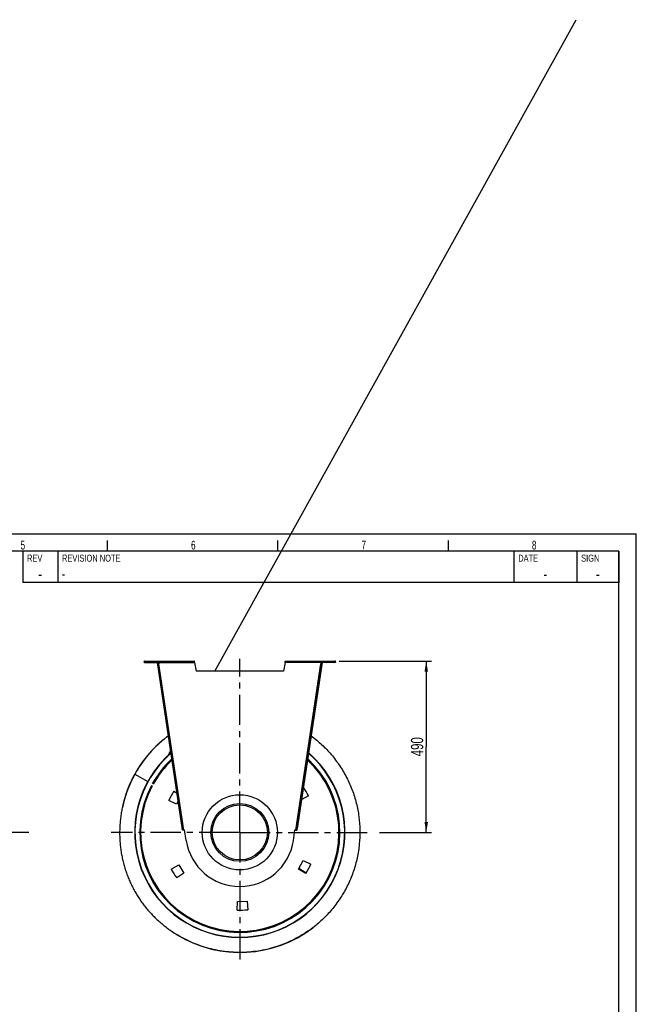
# Model space of a CAD drawing. Extents: x -23 to 420, y 0 to 444.
# Tile 18 of 18: x 244 to 420, y 162 to 444. Entities that reach past the tile are written whole.
import ezdxf

# ---------------------------------------------------------------- set-up
doc = ezdxf.new("R2010")
doc.units = 0
doc.header["$LTSCALE"] = 23.1
doc.linetypes.add('CENTER', pattern=[0.6, 0.375, -0.075, 0.075, -0.075])
doc.layers.get('0').update_dxf_attribs({"linetype": 'CONTINUOUS'})
for name, color, linetype in [('110528_DXF_CONTINUOUS_LINE', 7, 'CONTINUOUS'), ('110534_DXF_CONTINUOUS_LINE', 7, 'CONTINUOUS'), ('110534_DXF_DIMENSION', 7, 'CONTINUOUS'), ('110652_DXF_CONTINUOUS_LINE', 7, 'CONTINUOUS'), ('112850_DXF_AXIS', 7, 'CONTINUOUS'), ('112850_DXF_CONTINUOUS_LINE', 7, 'CONTINUOUS'), ('ASEM_85_100-10_DXF_AXIS', 7, 'CONTINUOUS'), ('ASEM_85_100-10_DXF_FORMAT', 7, 'CONTINUOUS'), ('HOSE_100_10MDXF_CONTINUOUS', 7, 'CONTINUOUS')]:
    doc.layers.add(name, color=color, linetype=linetype)
doc.styles.get("Standard").update_dxf_attribs({"font": 'txt', "width": 0.7})
doc.styles.add('TEXTSTYLE_2', font='txt', dxfattribs={"width": 0.7})
doc.dimstyles.new('DIMSTYLE_2', dxfattribs={"dimtxt": 3.5, "dimasz": 3, "dimexe": 1.5, "dimexo": 1, "dimgap": 0.875, "dimtad": 1, "dimdec": 3, "dimlfac": 10, "dimtxsty": 'STANDARD', "dimblk": '_ARROW_FILLED', "dimblk1": '_ARROW_FILLED', "dimblk2": '_ARROW_FILLED', "dimcen": 0.09, "dimazin": 3, "dimtp": 0.8, "dimtm": 0.8, "dimtfac": 1, "dimtdec": 3, "dimtofl": 0, "dimtmove": 0, "dimatfit": 3, "dimtolj": 1})

# ---------------------------------------------------------------- blocks, each defined once
blk = doc.blocks.new('_ARROW_FILLED')
at = {"color": 0, "linetype": 'BYBLOCK'}
blk.add_solid([(0, 0), (-1, 0.167), (-1, -0.167)], dxfattribs=at)
blk = doc.blocks.new('*D8')
at = {"layer": '110534_DXF_DIMENSION', "color": 2, "linetype": 'CONTINUOUS'}
for p, q in [((335.02, 260.54), (361.42, 260.54)), ((359.92, 260.54), (359.92, 236.04)), ((359.92, 211.54), (359.92, 236.04)), ((346.55, 211.54), (361.42, 211.54))]:
    blk.add_line(p, q, dxfattribs=at)
at = {"layer": '110534_DXF_DIMENSION', "color": 2, "linetype": 'CONTINUOUS', "xscale": 3, "yscale": 3, "zscale": 3}
for p, rotation in [((359.92, 260.54), 90), ((359.92, 211.54), 270)]:
    blk.add_blockref('_ARROW_FILLED', p, dxfattribs=dict(at, rotation=rotation))
at = {"layer": '110534_DXF_DIMENSION', "color": 2, "linetype": 'CONTINUOUS', "insert": (355.54, 236.04), "char_height": 3.5, "width": 12.375, "attachment_point": 2, "rotation": 90}
blk.add_mtext('490', dxfattribs=at)

msp = doc.modelspace()

# ---------------------------------------------------------------- linework, layer by layer
at = {"layer": '110528_DXF_CONTINUOUS_LINE', "color": 9, "linetype": 'CONTINUOUS'}
for p, q in [((280.10131, 225.62905), (280.03509, 225.66426)), ((333.07817, 197.46076), (333.14439, 197.42555))]:
    msp.add_line(p, q, dxfattribs=at)
at = {"layer": '110528_DXF_CONTINUOUS_LINE', "color": 3, "linetype": 'CONTINUOUS'}
for p, q in [((287.69306, 223.29131), (288.62458, 222.73159)), ((288.4985, 219.61012), (286.28464, 220.64246)), ((288.96294, 220.4836), (288.4985, 219.61012)), ((326.21076, 222.03671), (324.29005, 220.97205)), ((323.39259, 201.0566), (324.68097, 203.47969)), ((324.68097, 203.47969), (326.89483, 202.44735)), ((286.96872, 201.0531), (289.10517, 202.23736)), ((289.10517, 202.23736), (290.55944, 199.91005)), ((325.48642, 199.79851), (323.39259, 201.0566)), ((290.55944, 199.91005), (288.55847, 198.50895)), ((305.8654, 189.3067), (305.90803, 191.74906)), ((305.90803, 191.74906), (308.65067, 191.84483)), ((308.65067, 191.84483), (308.86357, 189.4114))]:
    msp.add_line(p, q, dxfattribs=at)
at = {"layer": '110528_DXF_CONTINUOUS_LINE', "color": 7, "linetype": 'CONTINUOUS'}
msp.add_arc((306.58974, 211.54491), 30.075, 130.9272981, 49.0727812, dxfattribs=at)
at = {"layer": '110528_DXF_CONTINUOUS_LINE', "color": 3, "linetype": 'CONTINUOUS'}
for radius, start, end in [(30, 131.0180095, 48.9821354), (22.25, 148.1344313, 155.8655687), (22.25, 28.1344313, 35.0874507), (22.25, 208.1344313, 215.8655687), (22.25, 328.1344313, 335.8655687), (22.25, 268.1344313, 275.8655687)]:
    msp.add_arc((306.58974, 211.54491), radius, start, end, dxfattribs=at)
at = {"layer": '110528_DXF_CONTINUOUS_LINE', "color": 9, "linetype": 'CONTINUOUS'}
for radius, start, end in [(28.61603, 152, 47.2018923), (28.36603, 152, 46.8573921), (28.61603, 132.7976441, 150.9873079), (28.36603, 133.1423861, 150.9872965)]:
    msp.add_arc((306.58974, 211.54491), radius, start, end, dxfattribs=at)
at = {"layer": '110534_DXF_CONTINUOUS_LINE', "color": 9, "linetype": 'CONTINUOUS'}
for p, q in [((279.36308, 260.14491), (279.36308, 260.54491)), ((283.39769, 260.14491), (293.65142, 260.14491)), ((290.611, 212.22178), (283.45504, 259.76391)), ((329.78178, 260.14491), (319.52806, 260.14491)), ((322.56847, 212.22178), (329.72444, 259.76391)), ((333.81639, 260.14491), (333.81639, 260.54491)), ((289.28862, 218.3199), (289.48639, 218.34966)), ((323.89086, 218.3199), (323.69308, 218.34966)), ((289.67131, 215.77739), (289.86909, 215.80715)), ((323.50816, 215.77739), (323.31039, 215.80715)), ((290.13754, 212.67993), (290.33531, 212.70969)), ((290.1377, 212.67885), (290.33547, 212.70862)), ((323.04177, 212.67885), (322.844, 212.70862)), ((323.04194, 212.67993), (322.84416, 212.70969))]:
    msp.add_line(p, q, dxfattribs=at)
at = {"layer": '110534_DXF_CONTINUOUS_LINE', "color": 3, "linetype": 'CONTINUOUS'}
for p, q in [((279.36308, 260.54491), (293.57839, 260.54491)), ((279.36308, 260.14491), (283.21308, 260.14491)), ((290.19788, 212.27903), (282.99996, 260.09992)), ((319.60109, 260.54491), (333.81639, 260.54491)), ((330.17952, 260.09992), (323.04194, 212.67993)), ((333.81639, 260.14491), (329.96639, 260.14491)), ((322.98159, 212.27903), (323.04194, 212.67993))]:
    msp.add_line(p, q, dxfattribs=at)
at = {"layer": '110534_DXF_CONTINUOUS_LINE', "color": 7, "linetype": 'CONTINUOUS'}
for p, q in [((279.36308, 260.34491), (293.57839, 260.34491)), ((282.99996, 260.09992), (283.19773, 260.12969)), ((290.39565, 212.30879), (283.19773, 260.12969)), ((283.21308, 260.14491), (283.21308, 260.34491)), ((283.25727, 259.73414), (283.45504, 259.76391)), ((283.39769, 260.14491), (283.45504, 259.76391)), ((290.38443, 260.54491), (290.38443, 260.34491)), ((293.38443, 260.54491), (293.38443, 260.34491)), ((293.57839, 260.54491), (293.57839, 260.34491)), ((293.65142, 260.14491), (294.08974, 257.65907)), ((319.52806, 260.14491), (319.08974, 257.65907)), ((319.60109, 260.54491), (319.60109, 260.34491)), ((319.60109, 260.34491), (333.81639, 260.34491)), ((319.79505, 260.54491), (319.79505, 260.34491)), ((322.79505, 260.54491), (322.79505, 260.34491)), ((322.84416, 212.70969), (329.98175, 260.12969)), ((329.78178, 260.14491), (329.72444, 259.76391)), ((329.92221, 259.73414), (329.72444, 259.76391)), ((329.96639, 260.14491), (329.96639, 260.34491)), ((330.17952, 260.09992), (329.98175, 260.12969)), ((319.08974, 257.65907), (294.08974, 257.65907)), ((290.19788, 212.27903), (290.39565, 212.30879)), ((291.26239, 209.23786), (290.81077, 212.2383)), ((321.91708, 209.23786), (322.36871, 212.2383)), ((322.78382, 212.30879), (322.84416, 212.70969)), ((322.98159, 212.27903), (322.78382, 212.30879))]:
    msp.add_line(p, q, dxfattribs=at)
at = {"layer": '110534_DXF_CONTINUOUS_LINE', "color": 3, "linetype": 'CONTINUOUS'}
for centre, start, end in [((279.36308, 260.34491), 90, 270), ((333.81639, 260.34491), 270, 90)]:
    msp.add_arc(centre, 0.2, start, end, dxfattribs=at)
at = {"layer": '110534_DXF_CONTINUOUS_LINE', "color": 7, "linetype": 'CONTINUOUS'}
for centre, radius, start, end in [((290.58751, 213.72159), 1.5, 270.8975556, 278.5598113), ((322.59197, 213.72159), 1.5, 261.4401887, 269.1024444), ((306.58974, 211.54491), 15.5, 188.5598113, 351.4401887)]:
    msp.add_arc(centre, radius, start, end, dxfattribs=at)
for points, knots in [([(283.33748, 260.34491), (283.34462, 260.34491), (283.35837, 260.32016), (283.36941, 260.28109), (283.38399, 260.21729), (283.3928, 260.17044), (283.39769, 260.14491)], [0, 0, 0, 0, 0.10102656, 0.317593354, 0.631910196, 1, 1, 1, 1]), ([(293.65142, 260.14491), (293.64548, 260.17045), (293.63477, 260.21759), (293.61705, 260.28089), (293.6034, 260.32189), (293.58631, 260.34491), (293.57839, 260.34491)], [0, 0, 0, 0, 0.362762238, 0.67352206, 0.890403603, 1, 1, 1, 1]), ([(319.52806, 260.14491), (319.534, 260.17045), (319.54471, 260.21759), (319.56242, 260.28089), (319.57608, 260.32189), (319.59316, 260.34491), (319.60109, 260.34491)], [0, 0, 0, 0, 0.362762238, 0.67352206, 0.890403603, 1, 1, 1, 1]), ([(329.84199, 260.34491), (329.83485, 260.34491), (329.82111, 260.32016), (329.81007, 260.28109), (329.79548, 260.21729), (329.78668, 260.17044), (329.78178, 260.14491)], [0, 0, 0, 0, 0.10102656, 0.317593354, 0.631910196, 1, 1, 1, 1]), ([(290.611, 212.22178), (290.58365, 212.22249), (290.53278, 212.22604), (290.4658, 212.24016), (290.41449, 212.26486), (290.39774, 212.2949), (290.39565, 212.30879)], [0, 0, 0, 0, 0.331658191, 0.615530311, 0.82972973, 1, 1, 1, 1]), ([(322.56847, 212.22178), (322.59583, 212.22249), (322.64669, 212.22604), (322.71368, 212.24016), (322.76498, 212.26486), (322.78173, 212.2949), (322.78382, 212.30879)], [0, 0, 0, 0, 0.331658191, 0.615530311, 0.82972973, 1, 1, 1, 1])]:
    msp.add_open_spline(points, degree=3, knots=knots, dxfattribs=at)
at = {"layer": '110534_DXF_CONTINUOUS_LINE', "color": 3, "linetype": 'CONTINUOUS'}
for points, knots in [([(293.65142, 260.14491), (293.64548, 260.19595), (293.63456, 260.2903), (293.61963, 260.40152), (293.60719, 260.4733), (293.59801, 260.51071), (293.59111, 260.533), (293.58237, 260.54491), (293.57839, 260.54491)], [0, 0, 0, 0, 0.37570868, 0.695091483, 0.818353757, 0.911146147, 0.970916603, 1, 1, 1, 1]), ([(319.52806, 260.14491), (319.53399, 260.19595), (319.54492, 260.2903), (319.55984, 260.40152), (319.57229, 260.4733), (319.58147, 260.51071), (319.58836, 260.533), (319.59711, 260.54491), (319.60109, 260.54491)], [0, 0, 0, 0, 0.37570868, 0.695091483, 0.818353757, 0.911146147, 0.970916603, 1, 1, 1, 1]), ([(290.611, 212.22178), (290.55912, 212.21861), (290.46303, 212.21492), (290.34946, 212.21787), (290.27521, 212.22869), (290.23616, 212.23988), (290.20843, 212.25515), (290.19902, 212.27148), (290.19788, 212.27903)], [0, 0, 0, 0, 0.360165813, 0.666149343, 0.785569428, 0.878759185, 0.94710206, 1, 1, 1, 1]), ([(322.56847, 212.22178), (322.62036, 212.21861), (322.71645, 212.21492), (322.83002, 212.21787), (322.90426, 212.22869), (322.94331, 212.23988), (322.97105, 212.25515), (322.98046, 212.27148), (322.98159, 212.27903)], [0, 0, 0, 0, 0.360165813, 0.666149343, 0.785569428, 0.878759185, 0.94710206, 1, 1, 1, 1])]:
    msp.add_open_spline(points, degree=3, knots=knots, dxfattribs=at)
at = {"layer": '110652_DXF_CONTINUOUS_LINE', "color": 7, "linetype": 'CONTINUOUS'}
msp.add_line((325.54716, 199.89788), (323.45872, 201.18098), dxfattribs=at)
at = {"layer": '112850_DXF_AXIS', "color": 7, "linetype": 'CENTER'}
for p, q in [((306.58974, 214.54492), (306.58974, 261.21894)), ((306.58974, 211.54491), (306.58974, 214.54492)), ((303.58973, 211.54491), (269.82364, 211.54491)), ((306.58974, 211.54491), (303.58973, 211.54491)), ((306.58974, 211.54491), (343.69072, 211.54491)), ((306.58974, 211.54491), (306.58974, 174.26149))]:
    msp.add_line(p, q, dxfattribs=at)
at = {"layer": '112850_DXF_CONTINUOUS_LINE', "color": 7, "linetype": 'CONTINUOUS'}
for radius in [10.75, 7.875]:
    msp.add_circle((306.58974, 211.54491), radius, dxfattribs=at)
at = {"layer": '112850_DXF_CONTINUOUS_LINE', "color": 9, "linetype": 'CONTINUOUS'}
msp.add_circle((306.58974, 211.54491), 8.275, dxfattribs=at)
at = {"layer": 'ASEM_85_100-10_DXF_AXIS', "color": 7, "linetype": 'CENTER'}
msp.add_line((246.28066, 211.54491), (128.05066, 211.54491), dxfattribs=at)
at = {"layer": 'ASEM_85_100-10_DXF_FORMAT', "color": 7, "linetype": 'CONTINUOUS'}
for p, q in [((-0.00158, 296.99848), (419.99842, 296.99848)), ((419.99842, -0.00152), (419.99842, 296.99848)), ((268.74842, 291.99848), (268.74842, 294.99848)), ((317.49842, 291.99848), (317.49842, 294.99848)), ((366.24842, 291.99848), (366.24842, 294.99848)), ((414.99842, 291.99848), (24.99842, 291.99848)), ((414.99842, 291.99848), (244.49842, 291.99848)), ((244.49842, 291.99848), (244.49842, 282.99848)), ((254.49842, 291.99848), (254.49842, 282.99848)), ((384.99842, 291.99848), (384.99842, 282.99848)), ((402.99842, 291.99848), (402.99842, 282.99848)), ((414.99842, 291.99848), (414.99842, 282.99848)), ((414.99842, 4.99848), (414.99842, 291.99848)), ((414.99842, 282.99848), (244.49842, 282.99848))]:
    msp.add_line(p, q, dxfattribs=at)
at = {"layer": 'HOSE_100_10MDXF_CONTINUOUS', "color": 4, "linetype": 'CONTINUOUS'}
for p, q in [((299.46064, 257.65907), (402.82951, 444.04408)), ((286.0891, 233.54876), (286.80272, 234.83549))]:
    msp.add_line(p, q, dxfattribs=at)
at = {"layer": 'HOSE_100_10MDXF_CONTINUOUS', "color": 7, "linetype": 'CONTINUOUS'}
for p, q in [((327.02677, 239.15379), (327.0272, 239.15346)), ((327.0271, 239.15352), (327.0272, 239.15345)), ((276.54021, 228.18668), (276.55024, 228.20478)), ((276.54021, 228.18668), (276.55038, 228.2047)), ((276.55024, 228.20477), (280.28889, 226.13132)), ((281.57869, 225.416), (281.59167, 225.4088)), ((327.60731, 184.3764), (327.55156, 184.33295)), ((327.60781, 184.37575), (327.55186, 184.33256)), ((328.0128, 184.69394), (327.91575, 184.61679)), ((327.97237, 184.66235), (327.91575, 184.61679)), ((328.22031, 184.86215), (328.10873, 184.77181)), ((328.16527, 184.8163), (328.10924, 184.77117)), ((328.22096, 184.86135), (328.16527, 184.8163)), ((329.11962, 185.61564), (328.8813, 185.41181)), ((328.9225, 185.44567), (328.88196, 185.41104)), ((328.98652, 185.50058), (328.9225, 185.44567)), ((329.07938, 185.58073), (328.98652, 185.50058)), ((329.11962, 185.61564), (329.07938, 185.58073)), ((329.11962, 185.61564), (329.2691, 185.74682)), ((288.89166, 182.10514), (288.80944, 182.15472)), ((288.89208, 182.10584), (288.80962, 182.15501)), ((289.05954, 182.00486), (288.99841, 182.04123))]:
    msp.add_line(p, q, dxfattribs=at)
for points in [[(276.55024, 228.20477), (276.38342, 227.90032), (276.21116, 227.578), (276.04222, 227.25356), (275.87661, 226.92702), (275.71436, 226.59841), (275.5555, 226.26779), (275.40005, 225.93519), (275.24804, 225.60064), (275.09949, 225.26419), (274.95443, 224.92588), (274.81288, 224.58573), (274.67486, 224.2438), (274.54039, 223.90012), (274.40949, 223.55472), (274.2822, 223.20767), (274.15853, 222.859), (274.03849, 222.50875), (273.92213, 222.15698), (273.80945, 221.80374), (273.70047, 221.44904), (273.59522, 221.09297), (273.4937, 220.73555), (273.39595, 220.37682), (273.30199, 220.01686), (273.21182, 219.6557), (273.12547, 219.29338), (273.04296, 218.93), (272.96431, 218.5656), (272.88952, 218.20019), (272.81863, 217.8339), (272.75163, 217.46676), (272.68854, 217.09879), (272.62937, 216.73011), (272.57415, 216.36076), (272.52286, 215.99075), (272.47552, 215.6202), (272.43214, 215.24913), (272.39273, 214.87758), (272.35729, 214.50564), (272.32583, 214.13335), (272.29834, 213.76073), (272.27485, 213.38789), (272.25535, 213.01486), (272.23985, 212.64166), (272.22835, 212.2684), (272.22084, 211.89511), (272.21734, 211.52182), (272.21784, 211.14863), (272.22234, 210.77558), (272.23084, 210.4027), (272.24334, 210.0301), (272.25982, 209.65781), (272.28029, 209.28587), (272.30474, 208.91438), (272.33316, 208.54337), (272.36555, 208.17288), (272.39046, 207.91495)], [(272.39047, 207.91491), (272.40018, 207.81948), (272.44023, 207.45073), (272.48421, 207.0827), (272.5321, 206.71542), (272.58391, 206.34893), (272.6396, 205.9833), (272.69918, 205.61855), (272.76264, 205.25473), (272.82996, 204.89188), (272.90113, 204.53005), (272.97615, 204.16926), (273.05498, 203.80958), (273.13762, 203.45105), (273.22407, 203.0937), (273.31429, 202.73758), (273.40827, 202.38273), (273.50601, 202.02918), (273.60749, 201.67699), (273.71267, 201.32619), (273.82156, 200.97681), (273.93413, 200.62891), (274.05036, 200.28252), (274.17025, 199.93766), (274.29376, 199.59438), (274.42088, 199.25273), (274.5516, 198.91272), (274.68589, 198.57439), (274.82375, 198.23776), (274.96515, 197.90287), (275.11009, 197.56974), (275.25853, 197.23841), (275.41048, 196.90888), (275.56592, 196.58118), (275.72484, 196.25532), (275.88722, 195.93132), (276.05308, 195.60919), (276.22238, 195.28895), (276.39512, 194.97062), (276.57127, 194.65424), (276.75083, 194.33982), (276.93377, 194.0274), (277.12007, 193.71701), (277.3097, 193.4087), (277.50266, 193.10248), (277.69895, 192.79835), (277.89854, 192.49635), (278.10142, 192.19649), (278.30761, 191.89874), (278.51711, 191.60313), (278.7299, 191.30968), (278.94599, 191.01838), (279.16539, 190.72925), (279.38806, 190.44232), (279.61403, 190.15758), (279.84329, 189.87505), (280.0758, 189.59477), (280.3116, 189.31672), (280.55065, 189.04093), (280.79295, 188.76743), (281.03852, 188.49621), (281.28734, 188.2273), (281.53939, 187.96072), (281.7947, 187.69647), (282.05326, 187.43457), (282.31506, 187.17506), (282.58011, 186.91792), (282.8484, 186.6632), (283.11992, 186.41091), (283.39473, 186.16104), (283.6728, 185.91361), (283.95413, 185.66866), (284.23877, 185.42615), (284.52671, 185.18613), (284.81794, 184.9486), (285.11251, 184.71357), (285.4104, 184.48104), (285.71162, 184.25106), (286.0162, 184.0236), (286.32416, 183.7987), (286.63547, 183.57639), (286.95019, 183.35666), (287.26832, 183.13953), (287.58985, 182.92505), (287.91483, 182.7132), (288.24328, 182.50402), (288.57517, 182.29754), (288.89166, 182.10513)], [(328.0127, 184.69406), (327.99633, 184.6808), (327.95583, 184.64904)]]:
    msp.add_lwpolyline(points, dxfattribs=at)
for centre, radius, start, end in [((306.59048, 211.54426), 34.35096, 129.3559624, 150.9869538), ((306.58968, 211.54498), 34.3499, 128.704052, 150.9873639), ((306.58465, 211.54972), 34.34301, 131.017344, 150.9902153), ((306.56782, 211.57278), 34.31454, 128.0516339, 128.7045952), ((306.57886, 211.55842), 34.33265, 126.5096165, 128.0513674), ((306.62318, 211.50017), 34.4057, 126.5111805, 127.7766755), ((306.62343, 211.49761), 34.40781, 126.5087741, 127.5720677), ((306.59013, 211.54478), 34.3504, 151.0219406, 167.9993194), ((306.58846, 211.54534), 34.34865, 151.3358385, 167.5321423), ((306.58949, 211.545), 34.34973, 151.1710087, 167.4328262), ((306.58973, 211.54495), 34.35002, 239.0744434, 307.3684122), ((306.59935, 211.53244), 34.33425, 307.4892869, 307.7255972), ((306.59519, 211.53882), 34.34184, 307.7245775, 308.3770254), ((306.6113, 211.51712), 34.31483, 307.7254667, 308.0471496), ((306.59888, 211.53306), 34.33503, 307.725597, 307.9289161), ((306.60555, 211.52447), 34.32416, 308.0471499, 308.3783382), ((306.59727, 211.53489), 34.33747, 308.4996382, 309.0309782), ((306.60147, 211.5302), 34.33118, 308.5846324, 308.7908465), ((306.52777, 211.44312), 34.23083, 238.7736502, 238.9884222)]:
    msp.add_arc(centre, radius, start, end, dxfattribs=at)
for points, knots in [([(327.02718, 239.15343), (328.08179, 238.37276), (330.10335, 236.6888), (332.82529, 233.83385), (335.20315, 230.6859), (337.20512, 227.28665), (338.80497, 223.68062), (339.98199, 219.91531), (340.72033, 216.04002), (341.01051, 212.10572), (340.84867, 208.16404), (340.23686, 204.26678), (339.18331, 200.46508), (337.70166, 196.80888), (335.81152, 193.34621), (333.53749, 190.12244), (330.90991, 187.18043), (328.94438, 185.43141), (327.91575, 184.6168)], [0, 0, 0, 0, 0.062499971, 0.124999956, 0.187499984, 0.250000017, 0.312499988, 0.374999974, 0.437499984, 0.500000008, 0.56250003, 0.625000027, 0.687499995, 0.749999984, 0.81250002, 0.875000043, 0.937500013, 1, 1, 1, 1]), ([(327.60781, 184.37576), (326.25093, 183.32612), (323.37498, 181.42745), (318.68779, 179.25819), (313.72808, 177.81301), (308.60839, 177.12508), (303.44339, 177.20982), (298.34874, 178.06533), (293.44011, 179.67182), (290.36191, 181.22127), (288.89166, 182.10513)], [0, 0, 0, 0, 0.124999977, 0.24999994, 0.374999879, 0.499999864, 0.624999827, 0.749999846, 0.874999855, 1, 1, 1, 1])]:
    msp.add_open_spline(points, degree=3, knots=knots, dxfattribs=at)

# ---------------------------------------------------------------- texts
at = {"layer": 'ASEM_85_100-10_DXF_FORMAT', "color": 7, "linetype": 'CONTINUOUS', "char_height": 2.5, "attachment_point": 1}
for s, insert, width in [('5', (243.88927, 294.97512), 2.6785714), ('6', (292.63927, 294.97512), 2.9464286), ('7', (341.38927, 294.97512), 2.9464286), ('8', (390.13927, 294.97512), 2.9464286)]:
    msp.add_mtext(s, dxfattribs=dict(at, insert=insert, width=width))
at = {"layer": 'ASEM_85_100-10_DXF_FORMAT', "color": 2, "linetype": 'CONTINUOUS', "style": 'TEXTSTYLE_2'}
for s, insert, char_height, width, attachment_point in [('REV', (245.72342, 290.99848), 2, 4.2, 1), ('REVISION NOTE', (255.72342, 290.99848), 2, 18.2, 1), ('DATE', (386.22342, 290.99848), 2, 5.6, 1), ('SIGN', (404.22342, 290.99848), 2, 5.6, 1), ('-', (249.49842, 287.24848), 3.5, 2.45, 2), ('-', (255.72342, 286.99848), 3, 2.1, 1), ('-', (393.99842, 287.24848), 3.5, 2.45, 2), ('-', (408.99842, 287.24848), 3.5, 2.45, 2)]:
    msp.add_mtext(s, dxfattribs=dict(at, insert=insert, char_height=char_height, width=width, attachment_point=attachment_point))

# ---------------------------------------------------------------- dimensions: what is measured, and where the dimension line sits
at = {"layer": '110534_DXF_DIMENSION', "color": 2, "linetype": 'CONTINUOUS'}
dim = msp.add_linear_dim(base=(359.9159, 260.54491), p1=(345.54917, 211.54491), p2=(334.01718, 260.54491), angle=90, dimstyle='DIMSTYLE_2', dxfattribs=at)
dim.commit()
dim.dimension.update_dxf_attribs({"geometry": '*D8', "text_midpoint": (359.9159, 235.54489), "dimtype": 160})

doc.saveas('drawing.dxf')
